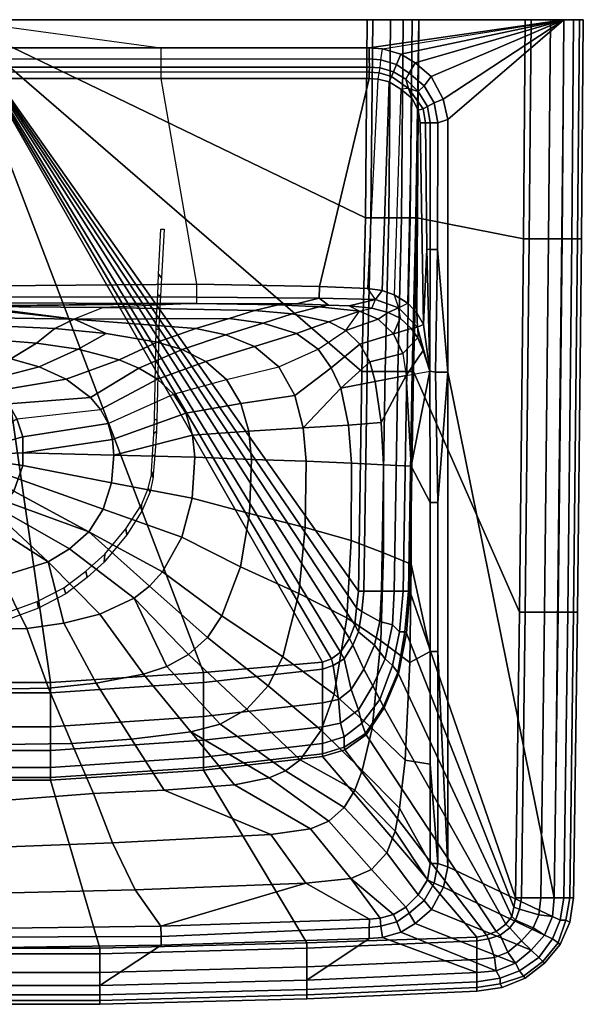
# Model space of a CAD drawing. Extents: x 0 to 600, y 0 to 470.
# Tile 3 of 3: x 331 to 600, y 0 to 470. Entities that reach past the tile are written whole.
import ezdxf

# ---------------------------------------------------------------- set-up
doc = ezdxf.new("R2010")
doc.units = 0
doc.header["$MEASUREMENT"] = 0
doc.linetypes.add('SOLIDLINE', pattern=[0])
doc.layers.add('VB_KERAMIK', color=252, linetype='SOLIDLINE')

msp = doc.modelspace()

# ---------------------------------------------------------------- meshes
at = {"layer": 'VB_KERAMIK', "color": 252}
mesh = msp.add_polyface(dxfattribs=at)
corners = [(300, 470, 655), (345.68, 153.57, 655), (300, 153.57, 655), (370.86, 332.66, 802.71), (356.96, 326.99, 759.23), (310.15, 333.05, 812.99), (300, 323.56, 741.12), (323.3, 323.74, 740.81), (300, 327.98, 759.49), (347.78, 322.56, 740.35), (300, 317.52, 722.2), (318.92, 317.16, 722.18), (338.97, 315.65, 722.14), (358.91, 312.66, 722.06), (372.27, 320.26, 739.69), (300, 310.67, 710.73), (312.91, 310.32, 710.42), (326.81, 308.17, 710.19), (340.34, 304.28, 709.86), (300, 301.81, 703.75), (304.89, 301.23, 703.75), (309.55, 299.94, 703.75), (314.5, 297.66, 703.75), (320.85, 293.03, 703.75), (353.22, 298.37, 709.5), (325.67, 286.71, 703.75), (364.77, 289.67, 709.16), (329.65, 279.5, 703.75), (369.55, 283.92, 709.02), (373.21, 277.2, 708.89), (332.52, 270.86, 703.75), (375.33, 269.65, 708.8), (332.47, 263.21, 703.75), (300, 261.81, 703.75), (375.9, 262.11, 708.75), (374.79, 248.94, 708.75), (332.44, 257.16, 703.75), (330.26, 250.87, 703.75), (328.23, 245.01, 703.75), (309.79, 332.91, 810.35), (308.77, 332.77, 807.81), (307.2, 332.65, 805.64), (305.08, 332.56, 804.04), (300, 332.48, 802.63), (302.59, 332.5, 803.01)]
mesh.append_faces([[corners[k] for k in face] for face in [(0, 1, 2), (3, 4, 4, 5), (6, 7, 8), (7, 9, 4, 8), (10, 11, 7, 6), (11, 12, 9, 7), (12, 13, 14, 9), (15, 16, 11, 10), (16, 17, 12, 11), (17, 18, 13, 12), (19, 20, 16, 15), (20, 21, 17, 16), (21, 22, 18, 17), (22, 23, 24, 18), (23, 25, 26, 24), (25, 27, 28, 26), (28, 29, 30, 27), (29, 31, 32, 30), (33, 20, 19), (33, 21, 20), (33, 22, 21), (33, 23, 22), (33, 25, 23), (33, 27, 25), (27, 30, 33), (30, 32, 33), (34, 35, 36, 32), (32, 36, 33), (36, 37, 33), (37, 38, 33), (5, 4, 4, 39), (40, 4, 4, 39), (41, 4, 4, 40), (42, 8, 4, 41), (43, 8, 8, 44)]])
mesh = msp.add_polyface(dxfattribs=at)
corners = [(300, 470, 655), (418.73, 158.42, 655), (345.68, 153.57, 655), (475.53, 163.28, 655), (479.8, 164.9, 655), (484.08, 168.14, 655), (488.36, 174.61, 655), (490.92, 181.09, 655), (491.78, 189.18, 655), (492.63, 197.28, 655), (494.34, 302.06, 655), (356.96, 326.99, 759.23), (430.91, 327.43, 779.8), (443.01, 331.24, 801.79), (370.86, 332.66, 802.71), (447.28, 325.13, 779.79), (461.01, 329.64, 801.54), (415.02, 322.57, 758.68), (429.34, 319.57, 758.53), (443.02, 313.97, 758.39), (463.06, 320.18, 779.78), (347.78, 322.56, 740.35), (372.27, 320.26, 739.69), (396.64, 316.14, 738.93), (408.59, 312.55, 738.55), (419.91, 306.84, 738.18), (429.65, 298.25, 737.83), (454.66, 304.34, 758.26), (462.37, 290.68, 758.14), (436.61, 286.78, 737.52), (358.91, 312.66, 722.06), (378.49, 307.58, 721.97), (387.94, 303.71, 721.91), (396.79, 298.4, 721.86), (404.47, 291.21, 721.81), (410.24, 282.15, 721.76), (440.43, 273.62, 737.26), (413.54, 271.73, 721.72), (441.64, 260.09, 737.07), (414.54, 261.1, 721.69), (340.34, 304.28, 709.86), (353.22, 298.37, 709.5), (364.77, 289.67, 709.16), (369.55, 283.92, 709.02), (373.21, 277.2, 708.89), (375.33, 269.65, 708.8), (375.9, 262.11, 708.75), (332.47, 263.21, 703.75), (413.36, 241.62, 721.64), (374.79, 248.94, 708.75)]
mesh.append_faces([[corners[k] for k in face] for face in [(0, 1, 2), (0, 3, 1), (0, 4, 3), (0, 5, 4), (0, 6, 5), (0, 7, 6), (0, 8, 7), (0, 9, 8), (0, 10, 9), (11, 12, 13, 14), (12, 15, 16, 13), (11, 17, 12, 11), (17, 18, 15, 12), (18, 19, 20, 15), (21, 22, 11), (22, 23, 17, 11), (23, 24, 18, 17), (24, 25, 19, 18), (25, 26, 27, 19), (27, 28, 29, 26), (30, 31, 23, 22), (31, 32, 24, 23), (32, 33, 25, 24), (33, 34, 26, 25), (26, 29, 35, 34), (29, 36, 37, 35), (36, 38, 39, 37), (40, 41, 31, 30), (41, 42, 32, 31), (42, 43, 33, 32), (43, 44, 34, 33), (34, 35, 45, 44), (35, 37, 46, 45), (37, 39, 46), (45, 46, 47), (39, 48, 49, 46)]])
mesh = msp.add_polyface(dxfattribs=at)
corners = [(300, 470, 655), (496.05, 375.48, 655), (494.34, 302.06, 655), (496.91, 470, 655), (300, 456.63, 850), (300, 470, 850), (398.36, 456.63, 850), (497.81, 456.63, 850), (590.77, 470, 850), (415.31, 334.48, 832.38), (454.42, 333.84, 824.88), (463.08, 334.33, 832.51), (370.86, 332.66, 802.71), (443.01, 331.24, 801.79), (398.36, 451.19, 848.46), (300, 451.32, 848.1), (398.36, 447.31, 844.35), (300, 447.31, 844.35), (398.36, 445.09, 842), (300, 444.91, 842.21), (398.36, 441.98, 841.12), (300, 441.98, 841.12), (497.81, 451.34, 848.14), (300, 337.71, 838.36), (415.31, 337.48, 838.54), (300, 334.86, 832.05), (473.87, 337.03, 838.72), (300, 342.81, 841.04), (415.31, 343.73, 841.12), (474.04, 342.62, 841.12), (497.81, 441.98, 841.12), (309.79, 332.91, 810.35), (308.86, 333.77, 810.48), (309.23, 333.9, 812.93), (310.15, 333.05, 812.99), (308.86, 349.87, 809.39), (309.23, 350.01, 811.84), (308.86, 334.04, 815.38), (309.79, 333.2, 815.63), (308.03, 334.16, 817.64), (308.77, 333.34, 818.17), (308.86, 350.15, 814.29), (307.2, 333.46, 820.34), (499.47, 470, 657.92), (508.03, 470, 673.52), (514.01, 470, 691.08), (518.29, 470, 709.6), (521.54, 470, 737.88), (572.31, 470, 737.88), (575.08, 470, 740.8), (584.31, 470, 756.4), (590.77, 470, 773.95), (595.39, 470, 792.48), (595.39, 470, 848.05)]
mesh.append_faces([[corners[k] for k in face] for face in [(0, 1, 2), (0, 3, 1), (4, 5, 5, 6), (7, 8, 5, 6), (9, 10, 11, 9), (12, 13, 10, 9), (6, 14, 15, 4), (14, 16, 17, 15), (16, 18, 19, 17), (18, 20, 21, 19), (6, 14, 22, 7), (23, 24, 9, 25), (9, 11, 26, 24), (27, 28, 24, 23), (24, 26, 29, 28), (21, 20, 28, 27), (28, 29, 30, 20), (31, 32, 33, 34), (32, 35, 36, 33), (34, 33, 37, 38), (38, 37, 39, 40), (33, 36, 41, 37), (38, 9, 12, 34), (40, 9, 9, 38), (42, 25, 9, 40), (3, 0, 5, 43), (43, 5, 5, 44), (44, 5, 5, 45), (45, 5, 5, 46), (46, 5, 5, 47), (47, 5, 5, 48), (48, 5, 5, 49), (49, 5, 5, 50), (50, 5, 5, 51), (51, 5, 5, 52), (53, 5, 5, 8)]])
mesh = msp.add_polyface(dxfattribs=at)
corners = [(518.29, 470, 709.6), (517.43, 375.48, 709.6), (513.16, 375.48, 691.08), (514.01, 470, 691.08), (515.72, 302.06, 709.6), (511.45, 302.06, 691.08), (507.17, 375.48, 673.52), (508.03, 470, 673.52), (505.46, 302.06, 673.52), (498.62, 375.48, 657.92), (499.47, 470, 657.92), (496.91, 302.06, 657.92), (496.05, 375.48, 655), (496.91, 470, 655), (494.34, 302.06, 655), (398.36, 451.19, 848.46), (398.36, 447.31, 844.35), (497.89, 447.31, 844.35), (497.81, 451.34, 848.14), (398.36, 445.09, 842), (497.81, 444.89, 842.2), (398.36, 441.98, 841.12), (497.81, 441.98, 841.12), (497.81, 456.63, 850), (503.38, 450.78, 848.48), (504.09, 456.12, 850), (503.01, 446.96, 844.35), (502.54, 444.7, 841.99), (502.13, 441.64, 841.12), (512.84, 453.62, 850), (510.92, 448.62, 847.7), (509.41, 445.14, 844.35), (508.47, 442.92, 842.2), (507.4, 440.32, 841.12), (519.72, 449.44, 850), (516.92, 444.46, 847.92), (515.32, 441.62, 844.35), (516.61, 437.23, 841.99), (512.84, 436.85, 841.12), (521.19, 435.71, 844.35), (518.26, 432.33, 841.12), (473.87, 337.03, 838.72), (500.86, 336.4, 839.35), (497.23, 341.71, 841.12), (474.04, 342.62, 841.12), (503.93, 340.8, 841.12), (509.74, 338.74, 841.12), (516.22, 334.71, 841.12), (595.39, 470, 792.48), (300, 470, 850), (598.15, 470, 811), (600, 470, 835.38), (600, 470, 840.25), (598.15, 470, 845.12), (595.39, 470, 848.05)]
mesh.append_faces([[corners[k] for k in face] for face in [(0, 1, 2, 3), (1, 4, 5, 2), (3, 2, 6, 7), (2, 5, 8, 6), (7, 6, 9, 10), (6, 8, 11, 9), (10, 9, 12, 13), (9, 11, 14, 12), (15, 16, 17, 18), (16, 19, 20, 17), (19, 21, 22, 20), (23, 18, 24, 25), (18, 17, 26, 24), (17, 20, 27, 26), (20, 22, 28, 27), (29, 30, 24, 25), (30, 31, 26, 24), (31, 32, 27, 26), (32, 33, 28, 27), (34, 35, 30, 29), (35, 36, 31, 30), (36, 37, 32, 31), (37, 38, 33, 32), (39, 37, 37, 36), (37, 38, 40, 37), (41, 42, 43, 44), (43, 45, 42), (44, 43, 28, 22), (28, 33, 45, 43), (33, 38, 46, 45), (46, 47, 40, 38), (48, 49, 49, 50), (50, 49, 49, 51), (51, 49, 49, 52), (52, 49, 49, 53), (53, 49, 49, 54)]])
mesh = msp.add_polyface(dxfattribs=at)
corners = [(571.39, 365.39, 737.88), (520.68, 375.48, 737.88), (521.54, 470, 737.88), (572.31, 470, 737.88), (520, 375.48, 728.12), (517.43, 375.48, 709.6), (518.29, 470, 709.6), (504.09, 456.12, 850), (590.77, 470, 850), (497.81, 456.63, 850), (512.84, 453.62, 850), (519.72, 449.44, 850), (527.44, 442.84, 850), (533.16, 432.14, 850), (535.35, 422.34, 850), (524, 438.4, 848.25), (516.92, 444.46, 847.92), (521.19, 435.71, 844.35), (515.32, 441.62, 844.35), (528.81, 430.24, 848.45), (525.67, 428.61, 844.35), (523.59, 427.51, 842.25), (516.61, 437.23, 841.99), (521.21, 426.8, 841.12), (518.26, 432.33, 841.12), (530.59, 420.79, 848.11), (526.98, 420.79, 844.49), (524.75, 420.79, 842.24), (522.06, 420.79, 841.12), (535.39, 301.77, 850), (530.48, 360.31, 848.49), (526.98, 360.31, 844.49), (525.29, 360.47, 841.96), (523.73, 324.49, 841.12), (526.75, 302.17, 844.05), (520.49, 330.11, 841.12), (516.22, 334.71, 841.12), (589.85, 365.39, 850), (594.46, 365.39, 848.05), (595.39, 470, 848.05), (597.23, 365.39, 845.12), (598.15, 470, 845.12), (599.08, 365.39, 840.25), (600, 470, 840.25), (599.08, 365.39, 835.38), (600, 470, 835.38), (597.23, 365.39, 811), (598.15, 470, 811), (594.46, 365.39, 792.48), (595.39, 470, 792.48), (589.85, 365.39, 773.95), (590.77, 470, 773.95), (583.39, 365.39, 756.4), (584.31, 470, 756.4), (574.15, 365.39, 740.8), (575.08, 470, 740.8)]
mesh.append_faces([[corners[k] for k in face] for face in [(0, 1, 2, 3), (2, 1, 4, 2), (2, 4, 5, 6), (7, 8, 8, 9), (7, 8, 8, 10), (10, 8, 8, 11), (11, 8, 8, 12), (12, 8, 8, 13), (13, 8, 8, 14), (12, 15, 16, 11), (15, 17, 18, 16), (13, 19, 15, 12), (19, 20, 17, 15), (20, 21, 22, 17), (21, 23, 24, 22), (14, 25, 19, 13), (25, 26, 20, 19), (26, 27, 21, 20), (27, 28, 23, 21), (29, 30, 25, 14), (30, 31, 26, 25), (31, 32, 27, 26), (32, 33, 28, 27), (34, 32, 31), (24, 23, 35, 36), (23, 28, 33, 35), (37, 38, 39, 8), (38, 40, 41, 39), (40, 42, 43, 41), (42, 44, 45, 43), (44, 46, 47, 45), (46, 48, 49, 47), (48, 50, 51, 49), (50, 52, 53, 51), (52, 54, 55, 53), (54, 0, 3, 55)]])
mesh = msp.add_polyface(dxfattribs=at)
corners = [(569.54, 187.15, 737.88), (518.97, 302.06, 737.88), (520.68, 375.48, 737.88), (571.39, 365.39, 737.88), (518.29, 302.06, 728.12), (520, 375.48, 728.12), (515.72, 302.06, 709.6), (517.43, 375.48, 709.6), (514.01, 197.28, 709.6), (509.74, 197.28, 691.08), (511.45, 302.06, 691.08), (535.35, 422.34, 850), (590.77, 470, 850), (586.15, 50.8, 850), (535.39, 301.77, 850), (512.61, 327.55, 836.45), (517.85, 322.61, 836.88), (509.43, 320.03, 824.12), (521, 318.21, 837.46), (513.82, 310.6, 824.02), (515.53, 300.18, 823.91), (523.56, 312.11, 840.37), (526.75, 302.17, 844.05), (517.8, 256.85, 823.61), (504.59, 257.58, 800.58), (503.54, 277.75, 800.7), (529.48, 301.79, 847.7), (530.48, 360.31, 848.49), (526.98, 360.31, 844.49), (523.73, 324.49, 841.12), (525.29, 360.47, 841.96), (511.79, 332.46, 839.86), (506.92, 330.3, 835.92), (520.91, 323.17, 839.6), (516.22, 334.71, 841.12), (509.74, 338.74, 841.12), (520.49, 330.11, 841.12), (530.63, 239.48, 848.11), (526.98, 239.48, 844.46), (588, 187.15, 850), (592.62, 187.15, 848.05), (594.46, 365.39, 848.05), (589.85, 365.39, 850), (595.39, 187.15, 845.12), (597.23, 365.39, 845.12), (597.23, 187.15, 840.25), (599.08, 365.39, 840.25), (597.23, 187.15, 835.38), (599.08, 365.39, 835.38), (595.39, 187.15, 811), (597.23, 365.39, 811), (592.62, 187.15, 792.48), (594.46, 365.39, 792.48), (588, 187.15, 773.95), (589.85, 365.39, 773.95), (581.54, 187.15, 756.4), (583.39, 365.39, 756.4), (572.31, 187.15, 740.8), (574.15, 365.39, 740.8)]
mesh.append_faces([[corners[k] for k in face] for face in [(0, 1, 2, 3), (2, 1, 4, 5), (5, 4, 6, 7), (6, 8, 9, 10), (11, 12, 13, 14), (15, 16, 17), (16, 18, 19, 17), (19, 20, 21, 18), (20, 22, 21), (22, 23, 23, 20), (20, 23, 24, 25), (14, 26, 27, 14), (26, 22, 28, 27), (22, 29, 29, 30), (31, 15, 32), (31, 33, 16, 15), (33, 18, 16), (18, 21, 33), (21, 22, 22, 33), (31, 31, 34, 35), (34, 36, 33, 31), (36, 29, 33), (29, 22, 33), (14, 37, 26, 14), (37, 38, 22, 26), (23, 22, 22, 38), (39, 40, 41, 42), (40, 43, 44, 41), (43, 45, 46, 44), (45, 47, 48, 46), (47, 49, 50, 48), (49, 51, 52, 50), (51, 53, 54, 52), (53, 55, 56, 54), (55, 57, 58, 56), (57, 0, 3, 58)]])
mesh = msp.add_polyface(dxfattribs=at)
corners = [(200, 370, 690), (201.32, 346.82, 690), (201.71, 370), (201.72, 338.16, 690), (202.43, 327.59, 690), (202.61, 322.42, 690), (202.71, 348.52), (203.12, 338.66), (203.54, 278.84, 690), (203.71, 328.67), (203.75, 273.42, 690), (203.93, 322.13), (204.55, 261.91, 690), (204.7, 279.31), (204.97, 272.45), (205.23, 252.85, 690), (205.26, 251.55, 690), (205.59, 262.1), (206.09, 254.39), (206.13, 252.79), (206.79, 244.69, 690), (207.64, 246.2), (210.69, 235.41, 690), (210.89, 238.41), (217.93, 224.15, 690), (218.32, 226.92), (228.3, 214.86), (228.73, 211.01, 690), (236.86, 203.75, 690), (237.36, 206.68), (247, 195.99, 690), (247.94, 198.74), (260.03, 189.15, 690), (260.67, 192.26), (273.15, 184.23, 690), (273.67, 187.45), (286.96, 184.33), (287.82, 180.86, 690), (300, 183.37), (300, 180, 690), (312.18, 180.86, 690), (313.04, 184.33), (326.33, 187.45), (326.85, 184.23, 690), (339.33, 192.26), (339.97, 189.15, 690), (352.06, 198.74), (353, 195.99, 690), (362.64, 206.68), (363.15, 203.75, 690), (371.27, 211.01, 690), (371.71, 214.86), (381.68, 226.92), (382.07, 224.15, 690), (389.11, 238.41), (389.31, 235.41, 690), (392.36, 246.2), (393.21, 244.69, 690), (393.87, 252.79), (393.91, 254.39), (394.42, 262.1), (394.74, 251.55, 690), (394.78, 252.85, 690), (395.03, 272.45), (395.3, 279.31), (395.45, 261.91, 690), (396.07, 322.13), (396.25, 273.42, 690), (396.3, 328.67), (396.46, 278.84, 690), (396.88, 338.66), (397.29, 348.52), (397.39, 322.42, 690), (397.57, 327.59, 690), (398.28, 338.16, 690), (398.29, 370), (398.68, 346.82, 690), (400, 370, 690)]
mesh.append_faces([[corners[k] for k in face] for face in [(2, 6, 1, 0), (1, 6, 7, 3), (3, 7, 9, 4), (4, 9, 11, 5), (5, 11, 13, 8), (8, 13, 14, 10), (10, 14, 17, 12), (12, 17, 18, 15), (15, 18, 19, 16), (16, 19, 21, 20), (20, 21, 23, 22), (22, 23, 25, 24), (24, 25, 26, 27), (27, 26, 29, 28), (28, 29, 31, 30), (30, 31, 33, 32), (32, 33, 35, 34), (34, 35, 36, 37), (37, 36, 38, 39), (77, 76, 71, 75), (74, 70, 71, 76), (73, 68, 70, 74), (72, 66, 68, 73), (69, 64, 66, 72), (67, 63, 64, 69), (65, 60, 63, 67), (62, 59, 60, 65), (61, 58, 59, 62), (57, 56, 58, 61), (55, 54, 56, 57), (53, 52, 54, 55), (50, 51, 52, 53), (49, 48, 51, 50), (47, 46, 48, 49), (45, 44, 46, 47), (43, 42, 44, 45), (40, 41, 42, 43), (39, 38, 41, 40)]])
mesh = msp.add_polyface(dxfattribs=at)
corners = [(511.45, 302.06, 691.08), (509.74, 197.28, 691.08), (503.75, 197.28, 673.52), (505.46, 302.06, 673.52), (495.2, 197.28, 657.92), (496.91, 302.06, 657.92), (492.63, 197.28, 655), (494.34, 302.06, 655), (454.42, 333.84, 824.88), (473.89, 332.99, 824.62), (478.32, 333.73, 833.01), (463.08, 334.33, 832.51), (493.12, 330.8, 824.36), (488.24, 333.34, 833.33), (499.08, 332.35, 834.51), (506.92, 330.3, 835.92), (502.15, 327.09, 824.24), (512.61, 327.55, 836.45), (509.43, 320.03, 824.12), (443.01, 331.24, 801.79), (461.01, 329.64, 801.54), (478.57, 325.82, 801.3), (486.69, 321.68, 801.18), (493.42, 315.12, 801.07), (513.82, 310.6, 824.02), (498.04, 306.69, 800.97), (515.53, 300.18, 823.91), (500.64, 297.3, 800.87), (503.54, 277.75, 800.7), (447.28, 325.13, 779.79), (463.06, 320.18, 779.78), (473.46, 312.75, 779.77), (479.72, 303.8, 779.76), (484.24, 294.11, 779.75), (487.96, 276.51, 779.74), (504.59, 257.58, 800.58), (489.3, 258.37, 779.73), (443.02, 313.97, 758.39), (454.66, 304.34, 758.26), (462.37, 290.68, 758.14), (466.37, 275.16, 758.04), (467.74, 259.19, 757.97), (440.43, 273.62, 737.26), (436.61, 286.78, 737.52), (441.64, 260.09, 737.07), (473.87, 337.03, 838.72), (500.86, 336.4, 839.35), (511.79, 332.46, 839.86), (503.93, 340.8, 841.12), (509.74, 338.74, 841.12)]
mesh.append_faces([[corners[k] for k in face] for face in [(0, 1, 2, 3), (3, 2, 4, 5), (5, 4, 6, 7), (8, 9, 10, 11), (9, 12, 13, 10), (12, 14, 13), (14, 15, 16, 12), (15, 17, 18, 16), (19, 20, 9, 8), (20, 21, 12, 9), (21, 22, 12), (12, 16, 22), (16, 18, 23, 22), (18, 24, 25, 23), (24, 26, 27, 25), (26, 28, 27), (29, 30, 21, 20), (30, 31, 22, 21), (22, 23, 32, 31), (23, 25, 33, 32), (25, 27, 33), (27, 28, 34, 33), (28, 35, 36, 34), (37, 38, 31, 30), (31, 32, 39, 38), (32, 33, 40, 39), (33, 34, 40), (34, 36, 41, 40), (39, 40, 42, 43), (40, 41, 44, 42), (11, 10, 45), (10, 13, 46, 45), (13, 14, 46), (46, 47, 15, 14), (48, 49, 47, 46)]])
mesh = msp.add_polyface(dxfattribs=at)
corners = [(549.23, 32.08, 737.88), (475.53, 118.28, 737.88), (486.13, 121.51, 737.88), (553.85, 32.97, 737.88), (496.4, 128.64, 737.88), (558.46, 34.76, 737.88), (504.95, 141.59, 737.88), (563.08, 38.32, 737.88), (511.79, 157.78, 737.88), (565.85, 41.89, 737.88), (515.55, 177.2, 737.88), (566.77, 46.34, 737.88), (517.26, 197.28, 737.88), (567.69, 50.8, 737.88), (535.39, 65.68, 850), (585.23, 41.89, 850), (581.54, 32.97, 850), (533.2, 55.88, 850), (535.39, 301.77, 850), (586.15, 50.8, 850), (515, 116.48, 823.64), (512.23, 93.58, 823.75), (494.48, 111.56, 800.7), (499.26, 131.66, 800.6), (510.22, 82.57, 823.8), (490.95, 102.25, 800.75), (519.75, 38.58, 850), (516.95, 43.56, 847.92), (524.04, 49.62, 848.25), (527.48, 45.18, 850), (515.32, 46.4, 844.35), (521.19, 52.31, 844.35), (528.84, 57.78, 848.45), (525.71, 59.41, 844.35), (530.63, 67.23, 848.11), (526.98, 67.23, 844.49), (489.07, 60.12, 823.99), (509.44, 42.88, 844.35), (503.04, 41.06, 844.35), (498.84, 64.32, 823.93), (506.27, 72.33, 823.86), (526.98, 114.63, 844.49), (530.63, 168.43, 848.11), (590.77, 50.8, 848.05), (592.62, 187.15, 848.05), (588, 187.15, 850), (588.92, 40.1, 848.05), (591.69, 40.1, 845.12), (593.54, 50.8, 845.12), (593.54, 39.21, 840.25), (595.39, 50.8, 840.25), (593.54, 39.21, 835.38), (595.39, 50.8, 835.38), (591.69, 40.1, 811), (593.54, 50.8, 811), (588.92, 40.1, 792.48), (590.77, 50.8, 792.48), (585.23, 41.89, 773.95), (586.15, 50.8, 773.95), (578.77, 42.78, 756.4), (579.69, 50.8, 756.4), (569.54, 45.45, 740.8), (570.46, 50.8, 740.8)]
mesh.append_faces([[corners[k] for k in face] for face in [(0, 1, 2, 3), (3, 2, 4, 5), (5, 4, 6, 7), (7, 6, 8, 9), (9, 8, 10, 11), (11, 10, 12, 13), (14, 15, 16, 17), (18, 19, 15, 14), (20, 21, 22, 23), (21, 24, 25, 22), (26, 27, 28, 29), (27, 30, 31, 28), (29, 28, 32, 17), (28, 31, 33, 32), (17, 32, 34, 14), (32, 33, 35, 34), (36, 37, 38), (36, 39, 30, 37), (39, 40, 31, 30), (40, 24, 33, 31), (24, 21, 35, 33), (34, 35, 41, 34), (14, 34, 42, 14), (21, 20, 41, 35), (19, 43, 44, 45), (15, 46, 43, 19), (46, 47, 48, 43), (47, 49, 50, 48), (49, 51, 52, 50), (51, 53, 54, 52), (53, 55, 56, 54), (55, 57, 58, 56), (57, 59, 60, 58), (59, 61, 62, 60), (61, 11, 13, 62)]])
mesh = msp.add_polyface(dxfattribs=at)
corners = [(567.69, 50.8, 737.88), (517.26, 197.28, 737.88), (518.97, 302.06, 737.88), (569.54, 187.15, 737.88), (516.58, 197.28, 728.12), (518.29, 302.06, 728.12), (515.55, 177.2, 737.88), (514.87, 177.85, 728.12), (511.79, 157.78, 737.88), (511.45, 158.42, 728.12), (504.95, 141.59, 737.88), (504.61, 142.23, 728.12), (496.4, 128.64, 737.88), (496.05, 129.28, 728.12), (514.01, 197.28, 709.6), (515.72, 302.06, 709.6), (512.3, 177.85, 709.6), (508.88, 161.66, 709.6), (502.89, 145.47, 709.6), (494.34, 134.14, 709.6), (508.88, 181.09, 691.08), (509.74, 197.28, 691.08), (505.46, 164.9, 691.08), (499.47, 151.95, 691.08), (502.89, 182.71, 673.52), (503.75, 197.28, 673.52), (500.33, 171.38, 673.52), (495.2, 160.04, 673.52), (494.34, 187.56, 657.92), (495.2, 197.28, 657.92), (517.8, 256.85, 823.61), (517.85, 210.04, 823.48), (504.63, 215.57, 800.45), (504.59, 257.58, 800.58), (517.27, 163.22, 823.5), (503.44, 173.5, 800.47), (515, 116.48, 823.64), (499.26, 131.66, 800.6), (530.63, 67.23, 848.11), (526.98, 114.63, 844.49), (526.98, 168.43, 844.49), (530.63, 168.43, 848.11), (535.39, 65.68, 850), (530.63, 239.48, 848.11), (535.39, 301.77, 850), (526.98, 239.48, 844.46), (590.77, 50.8, 848.05), (593.54, 50.8, 845.12), (595.39, 187.15, 845.12), (592.62, 187.15, 848.05), (595.39, 50.8, 840.25), (597.23, 187.15, 840.25), (595.39, 50.8, 835.38), (597.23, 187.15, 835.38), (593.54, 50.8, 811), (595.39, 187.15, 811), (590.77, 50.8, 792.48), (592.62, 187.15, 792.48), (586.15, 50.8, 773.95), (588, 187.15, 773.95), (579.69, 50.8, 756.4), (581.54, 187.15, 756.4), (570.46, 50.8, 740.8), (572.31, 187.15, 740.8)]
mesh.append_faces([[corners[k] for k in face] for face in [(0, 1, 2, 3), (2, 1, 4, 5), (1, 6, 7, 4), (6, 8, 9, 7), (8, 10, 11, 9), (10, 12, 13, 11), (5, 4, 14, 15), (4, 7, 16, 14), (7, 9, 17, 16), (9, 11, 18, 17), (11, 13, 19, 18), (14, 16, 20, 21), (16, 17, 22, 20), (17, 18, 23, 22), (21, 20, 24, 25), (20, 22, 26, 24), (22, 23, 27, 26), (25, 24, 28, 29), (30, 31, 32, 33), (31, 34, 35, 32), (34, 36, 37, 35), (38, 39, 40, 41), (42, 41, 43, 44), (41, 40, 45, 43), (36, 34, 40, 39), (34, 31, 40), (31, 30, 45, 40), (46, 47, 48, 49), (47, 50, 51, 48), (50, 52, 53, 51), (52, 54, 55, 53), (54, 56, 57, 55), (56, 58, 59, 57), (58, 60, 61, 59), (60, 62, 63, 61), (62, 0, 3, 63)]])
mesh = msp.add_polyface(dxfattribs=at)
corners = [(418.73, 137.38, 673.52), (345.68, 132.52, 673.52), (345.68, 148.71, 657.92), (418.73, 153.57, 657.92), (300, 132.52, 673.52), (300, 148.71, 657.92), (345.68, 153.57, 655), (418.73, 158.42, 655), (300, 153.57, 655), (412.74, 130.1, 758.29), (384.38, 126.52, 758.44), (367.48, 153.27, 738.22), (390.13, 157.54, 737.83), (355.94, 124.5, 758.57), (344.67, 150.9, 738.55), (300, 123.77, 758.88), (300, 150.11, 739.2), (420.62, 175.15, 737.28), (411.58, 166.9, 737.45), (385.65, 193.89, 721.62), (392.95, 199.52, 721.62), (401.19, 161.22, 737.64), (369.29, 186.28, 721.64), (351.99, 181.87, 721.65), (334.39, 179.43, 721.66), (300, 178.59, 722.1), (413.36, 241.62, 721.64), (408.43, 222.91, 721.62), (370.85, 236.42, 708.89), (374.79, 248.94, 708.75), (399.23, 206.38, 721.61), (363.95, 225.6, 709.13), (354.8, 217.37, 709.42), (344.51, 211.23, 709.73), (322.14, 204.26, 710.31), (300, 202.79, 710.9), (330.26, 250.87, 703.75), (332.44, 257.16, 703.75), (328.23, 245.01, 703.75), (324.44, 239.95, 703.75), (321.7, 236.29, 703.75), (320.03, 233.95, 703.75), (314.67, 230.33, 703.75), (307.28, 227.85, 703.75), (300, 226.7, 703.75), (300, 261.81, 703.75)]
mesh.append_faces([[corners[k] for k in face] for face in [(0, 1, 2, 3), (1, 4, 5, 2), (3, 2, 6, 7), (2, 5, 8, 6), (9, 10, 11, 12), (10, 13, 14, 11), (13, 15, 16, 14), (17, 18, 19, 20), (18, 21, 19), (21, 12, 22, 19), (12, 11, 23, 22), (11, 14, 24, 23), (14, 16, 25, 24), (26, 27, 28, 29), (27, 30, 31, 28), (30, 20, 31), (20, 19, 32, 31), (19, 22, 33, 32), (22, 23, 33), (23, 24, 34, 33), (24, 25, 35, 34), (29, 28, 36, 37), (28, 31, 38, 36), (31, 39, 38), (31, 32, 40, 39), (32, 33, 41, 40), (33, 42, 41), (33, 34, 43, 42), (34, 35, 44, 43), (38, 39, 45), (39, 40, 45), (40, 41, 45), (41, 42, 45), (42, 43, 45), (43, 44, 45)]])
mesh = msp.add_polyface(dxfattribs=at)
corners = [(502.89, 145.47, 709.6), (494.34, 134.14, 709.6), (492.63, 140.62, 691.08), (499.47, 151.95, 691.08), (489.21, 150.33, 673.52), (495.2, 160.04, 673.52), (484.08, 134.14, 691.08), (483.22, 145.47, 673.52), (475.53, 132.52, 691.08), (475.53, 143.85, 673.52), (502.89, 182.71, 673.52), (500.33, 171.38, 673.52), (492.63, 177.85, 657.92), (494.34, 187.56, 657.92), (490.07, 171.38, 657.92), (485.79, 164.9, 657.92), (480.66, 161.66, 657.92), (475.53, 160.04, 657.92), (418.73, 137.38, 673.52), (418.73, 153.57, 657.92), (495.2, 197.28, 657.92), (491.78, 189.18, 655), (492.63, 197.28, 655), (490.92, 181.09, 655), (488.36, 174.61, 655), (484.08, 168.14, 655), (479.8, 164.9, 655), (475.53, 163.28, 655), (418.73, 158.42, 655), (504.59, 257.58, 800.58), (504.63, 215.57, 800.45), (489.2, 221.4, 779.72), (489.3, 258.37, 779.73), (503.44, 173.5, 800.47), (487.16, 184.45, 779.71), (499.26, 131.66, 800.6), (481.17, 148.04, 779.71), (467.3, 227.53, 757.9), (467.74, 259.19, 757.97), (464.16, 196.11, 757.92), (456.53, 165.82, 758.01), (474.94, 130.92, 779.71), (449.6, 152.01, 758.07), (464.81, 116.65, 779.71), (439.42, 140.84, 758.13), (440.75, 234.21, 736.88), (441.64, 260.09, 737.07), (436.44, 208.89, 736.92), (427.54, 185.41, 737.13), (420.62, 175.15, 737.28), (411.58, 166.9, 737.45), (426.65, 133.8, 758.21), (401.19, 161.22, 737.64), (412.74, 130.1, 758.29), (390.13, 157.54, 737.83), (413.36, 241.62, 721.64), (414.54, 261.1, 721.69), (408.43, 222.91, 721.62), (399.23, 206.38, 721.61), (392.95, 199.52, 721.62)]
mesh.append_faces([[corners[k] for k in face] for face in [(0, 1, 2, 3), (3, 2, 4, 5), (2, 6, 7, 4), (6, 8, 9, 7), (10, 11, 12, 13), (11, 5, 14, 12), (5, 4, 15, 14), (4, 7, 16, 15), (7, 9, 17, 16), (9, 18, 19, 17), (20, 13, 21, 22), (13, 12, 23, 21), (12, 14, 24, 23), (14, 15, 25, 24), (15, 16, 26, 25), (16, 17, 27, 26), (17, 19, 28, 27), (29, 30, 31, 32), (30, 33, 34, 31), (33, 35, 36, 34), (32, 31, 37, 38), (31, 34, 39, 37), (34, 36, 40, 39), (36, 41, 42, 40), (41, 43, 44, 42), (38, 37, 45, 46), (37, 39, 47, 45), (39, 40, 48, 47), (40, 42, 49, 48), (42, 44, 50, 49), (44, 51, 52, 50), (51, 53, 54, 52), (46, 45, 55, 56), (45, 47, 57, 55), (47, 48, 58, 57), (48, 49, 59, 58)]])
mesh = msp.add_polyface(dxfattribs=at)
corners = [(468, 29.41, 737.88), (418.73, 111.8, 737.88), (475.53, 118.28, 737.88), (549.23, 32.08, 737.88), (496.4, 128.64, 737.88), (486.13, 121.51, 737.88), (485.79, 122.81, 728.12), (496.05, 129.28, 728.12), (475.53, 119.57, 728.12), (418.73, 113.1, 728.12), (485.79, 127.67, 709.6), (494.34, 134.14, 709.6), (475.53, 124.43, 709.6), (418.73, 117.95, 709.6), (484.08, 134.14, 691.08), (492.63, 140.62, 691.08), (475.53, 132.52, 691.08), (418.73, 126.05, 691.08), (418.73, 137.38, 673.52), (475.53, 143.85, 673.52), (497.85, 31.39, 850), (468, 11.59, 850), (369.23, 8.91, 850), (398.55, 28.16, 850), (467.61, 57.82, 824.12), (398.34, 37.35, 844.35), (386.11, 54.69, 823.88), (510.22, 82.57, 823.8), (506.27, 72.33, 823.86), (485.87, 93.94, 800.81), (490.95, 102.25, 800.75), (498.84, 64.32, 823.93), (478.55, 87.49, 800.87), (489.07, 60.12, 823.99), (469.75, 83.7, 800.93), (450.91, 81.1, 801.05), (375.33, 77.03, 801.52), (499.26, 131.66, 800.6), (494.48, 111.56, 800.7), (474.94, 130.92, 779.71), (481.17, 148.04, 779.71), (464.81, 116.65, 779.71), (457.87, 111.52, 779.71), (450.08, 108.12, 779.71), (433.52, 104.82, 779.71), (399.91, 102.16, 779.72), (426.65, 133.8, 758.21), (439.42, 140.84, 758.13), (412.74, 130.1, 758.29), (398.55, 32.34, 848.46), (497.85, 36.68, 848.14), (497.92, 40.71, 844.35), (503.04, 41.06, 844.35), (369.23, 1.78, 811), (369.23, 4.46, 792.48), (468, 7.13, 792.48), (468, 4.46, 811), (369.23, 8.91, 773.95), (468, 11.59, 773.95), (369.23, 15.15, 756.4), (468, 17.82, 756.4), (369.23, 24.06, 740.8), (468, 26.74, 740.8), (369.23, 26.74, 737.88)]
mesh.append_faces([[corners[k] for k in face] for face in [(0, 1, 2, 3), (4, 5, 6, 7), (5, 2, 8, 6), (2, 1, 9, 8), (7, 6, 10, 11), (6, 8, 12, 10), (8, 9, 13, 12), (11, 10, 14, 15), (10, 12, 16, 14), (12, 13, 17, 16), (16, 17, 18, 19), (20, 21, 22, 23), (24, 25, 26, 24), (27, 28, 29, 30), (28, 31, 32, 29), (31, 33, 34, 32), (33, 24, 35, 34), (24, 26, 36, 35), (37, 38, 39, 40), (38, 30, 41, 39), (30, 29, 42, 41), (29, 32, 43, 42), (32, 34, 44, 43), (34, 35, 45, 44), (41, 42, 46, 47), (42, 43, 48, 46), (43, 44, 48), (23, 49, 50, 20), (49, 25, 51, 50), (24, 51, 25), (24, 33, 52, 51), (53, 54, 55, 56), (54, 57, 58, 55), (57, 59, 60, 58), (59, 61, 62, 60), (61, 63, 0, 62)]])
mesh = msp.add_polyface(dxfattribs=at)
corners = [(300, 26.74, 737.88), (300, 106.94, 737.88), (345.68, 106.94, 737.88), (369.23, 26.74, 737.88), (418.73, 111.8, 737.88), (468, 29.41, 737.88), (345.68, 108.24, 728.12), (418.73, 113.1, 728.12), (300, 108.24, 728.12), (345.68, 113.1, 709.6), (418.73, 117.95, 709.6), (300, 113.1, 709.6), (345.68, 121.19, 691.08), (418.73, 126.05, 691.08), (300, 121.19, 691.08), (345.68, 132.52, 673.52), (418.73, 137.38, 673.52), (300, 132.52, 673.52), (398.55, 28.16, 850), (369.23, 8.91, 850), (300, 8.91, 850), (300, 26.74, 850), (398.34, 37.35, 844.35), (300, 36.06, 844.66), (300, 52.6, 823.88), (386.11, 54.69, 823.88), (300, 74.18, 801.77), (375.33, 77.03, 801.52), (450.91, 81.1, 801.05), (366.28, 100.63, 779.72), (399.91, 102.16, 779.72), (300, 95.59, 783.91), (433.52, 104.82, 779.71), (384.38, 126.52, 758.44), (412.74, 130.1, 758.29), (355.94, 124.5, 758.57), (300, 123.77, 758.88), (300, 32.04, 848.1), (398.55, 32.34, 848.46), (369.23, 4.46, 848.05), (468, 7.13, 848.05), (468, 11.59, 850), (300, 4.46, 848.05), (369.23, 1.78, 845.12), (468, 4.46, 845.12), (300, 1.78, 845.12), (369.23, 0, 840.25), (468, 2.67, 840.25), (300, 0, 840.25), (369.23, 0, 835.38), (468, 2.67, 835.38), (300, 0, 835.38), (369.23, 1.78, 811), (468, 4.46, 811), (300, 1.78, 811), (300, 4.46, 792.48), (369.23, 4.46, 792.48), (300, 8.91, 773.95), (369.23, 8.91, 773.95), (300, 15.15, 756.4), (369.23, 15.15, 756.4), (300, 24.06, 740.8), (369.23, 24.06, 740.8)]
mesh.append_faces([[corners[k] for k in face] for face in [(0, 1, 2, 3), (3, 2, 4, 5), (4, 2, 6, 7), (2, 1, 8, 6), (7, 6, 9, 10), (6, 8, 11, 9), (10, 9, 12, 13), (9, 11, 14, 12), (13, 12, 15, 16), (12, 14, 17, 15), (18, 19, 20, 21), (22, 23, 24, 25), (25, 24, 26, 27), (28, 27, 29, 30), (27, 26, 31, 29), (32, 30, 33, 34), (30, 29, 35, 33), (29, 31, 36, 35), (21, 37, 38, 18), (37, 23, 22, 38), (19, 39, 40, 41), (19, 39, 42, 20), (39, 43, 44, 40), (39, 43, 45, 42), (43, 46, 47, 44), (45, 48, 46, 43), (46, 49, 50, 47), (48, 51, 49, 46), (49, 52, 53, 50), (51, 54, 52, 49), (54, 55, 56, 52), (55, 57, 58, 56), (57, 59, 60, 58), (59, 61, 62, 60), (61, 0, 3, 62)]])
mesh = msp.add_polyface(dxfattribs=at)
corners = [(504.13, 31.9, 850), (549.23, 15.15, 850), (468, 11.59, 850), (497.85, 31.39, 850), (512.87, 34.4, 850), (558.46, 16.04, 850), (519.75, 38.58, 850), (567.69, 19.61, 850), (527.48, 45.18, 850), (575.08, 25.84, 850), (533.2, 55.88, 850), (581.54, 32.97, 850), (497.85, 36.68, 848.14), (503.41, 37.24, 848.48), (497.92, 40.71, 844.35), (503.04, 41.06, 844.35), (510.96, 39.4, 847.7), (509.44, 42.88, 844.35), (516.95, 43.56, 847.92), (515.32, 46.4, 844.35), (549.23, 10.69, 848.05), (560.31, 12.48, 848.05), (468, 7.13, 848.05), (549.23, 8.02, 845.12), (560.31, 9.8, 845.12), (468, 4.46, 845.12), (549.23, 6.24, 840.25), (561.23, 8.02, 840.25), (468, 2.67, 840.25), (549.23, 6.24, 835.38), (561.23, 8.02, 835.38), (468, 2.67, 835.38), (549.23, 8.02, 811), (560.31, 9.8, 811), (468, 4.46, 811), (549.23, 10.69, 792.48), (560.31, 12.48, 792.48), (468, 7.13, 792.48), (549.23, 15.15, 773.95), (558.46, 16.04, 773.95), (468, 11.59, 773.95), (557.54, 22.28, 756.4), (564, 24.95, 756.4), (567.69, 19.61, 773.95), (549.23, 21.39, 756.4), (468, 17.82, 756.4), (554.77, 31.19, 740.8), (560.31, 32.97, 740.8), (549.23, 30.3, 740.8), (468, 26.74, 740.8), (558.46, 34.76, 737.88), (563.08, 38.32, 737.88), (564.92, 36.54, 740.8), (553.85, 32.97, 737.88), (549.23, 32.08, 737.88), (468, 29.41, 737.88)]
mesh.append_faces([[corners[k] for k in face] for face in [(0, 1, 2, 3), (4, 5, 1, 0), (6, 7, 5, 4), (8, 9, 7, 6), (10, 11, 9, 8), (3, 12, 13, 0), (12, 14, 15, 13), (0, 13, 16, 4), (13, 15, 17, 16), (4, 16, 18, 6), (16, 17, 19, 18), (1, 20, 21, 5), (2, 22, 20, 1), (20, 23, 24, 21), (22, 25, 23, 20), (23, 26, 27, 24), (25, 28, 26, 23), (26, 29, 30, 27), (28, 31, 29, 26), (29, 32, 33, 30), (31, 34, 32, 29), (32, 35, 36, 33), (34, 37, 35, 32), (35, 38, 39, 36), (37, 40, 38, 35), (39, 41, 42, 43), (38, 44, 41, 39), (40, 45, 44, 38), (41, 46, 47, 42), (44, 48, 46, 41), (45, 49, 48, 44), (47, 50, 51, 52), (46, 53, 50, 47), (48, 54, 53, 46), (49, 55, 54, 48)]])
mesh = msp.add_polyface(dxfattribs=at)
corners = [(581.54, 32.97, 850), (585.23, 31.19, 848.05), (588.92, 40.1, 848.05), (585.23, 41.89, 850), (575.08, 25.84, 850), (578.77, 22.28, 848.05), (567.69, 19.61, 850), (569.54, 16.04, 848.05), (558.46, 16.04, 850), (560.31, 12.48, 848.05), (588, 29.41, 845.12), (591.69, 40.1, 845.12), (580.62, 20.5, 845.12), (571.39, 13.37, 845.12), (560.31, 9.8, 845.12), (588.92, 28.52, 840.25), (593.54, 39.21, 840.25), (581.54, 19.61, 840.25), (572.31, 12.48, 840.25), (561.23, 8.02, 840.25), (588.92, 28.52, 835.38), (593.54, 39.21, 835.38), (581.54, 19.61, 835.38), (572.31, 12.48, 835.38), (561.23, 8.02, 835.38), (588, 29.41, 811), (591.69, 40.1, 811), (580.62, 20.5, 811), (571.39, 13.37, 811), (560.31, 9.8, 811), (585.23, 31.19, 792.48), (588.92, 40.1, 792.48), (578.77, 22.28, 792.48), (569.54, 16.04, 792.48), (560.31, 12.48, 792.48), (581.54, 32.97, 773.95), (585.23, 41.89, 773.95), (575.08, 25.84, 773.95), (567.69, 19.61, 773.95), (558.46, 16.04, 773.95), (576, 36.54, 756.4), (578.77, 42.78, 756.4), (570.46, 30.3, 756.4), (564, 24.95, 756.4), (567.69, 40.1, 740.8), (569.54, 45.45, 740.8), (564.92, 36.54, 740.8), (560.31, 32.97, 740.8), (565.85, 41.89, 737.88), (566.77, 46.34, 737.88), (563.08, 38.32, 737.88)]
mesh.append_faces([[corners[k] for k in face] for face in [(0, 1, 2, 3), (4, 5, 1, 0), (6, 7, 5, 4), (8, 9, 7, 6), (1, 10, 11, 2), (5, 12, 10, 1), (7, 13, 12, 5), (9, 14, 13, 7), (10, 15, 16, 11), (12, 17, 15, 10), (13, 18, 17, 12), (14, 19, 18, 13), (15, 20, 21, 16), (17, 22, 20, 15), (18, 23, 22, 17), (19, 24, 23, 18), (20, 25, 26, 21), (22, 27, 25, 20), (23, 28, 27, 22), (24, 29, 28, 23), (25, 30, 31, 26), (27, 32, 30, 25), (28, 33, 32, 27), (29, 34, 33, 28), (30, 35, 36, 31), (32, 37, 35, 30), (33, 38, 37, 32), (34, 39, 38, 33), (35, 40, 41, 36), (37, 42, 40, 35), (38, 43, 42, 37), (40, 44, 45, 41), (42, 46, 44, 40), (43, 47, 46, 42), (44, 48, 49, 45), (46, 50, 48, 44)]])

doc.saveas('drawing.dxf')
